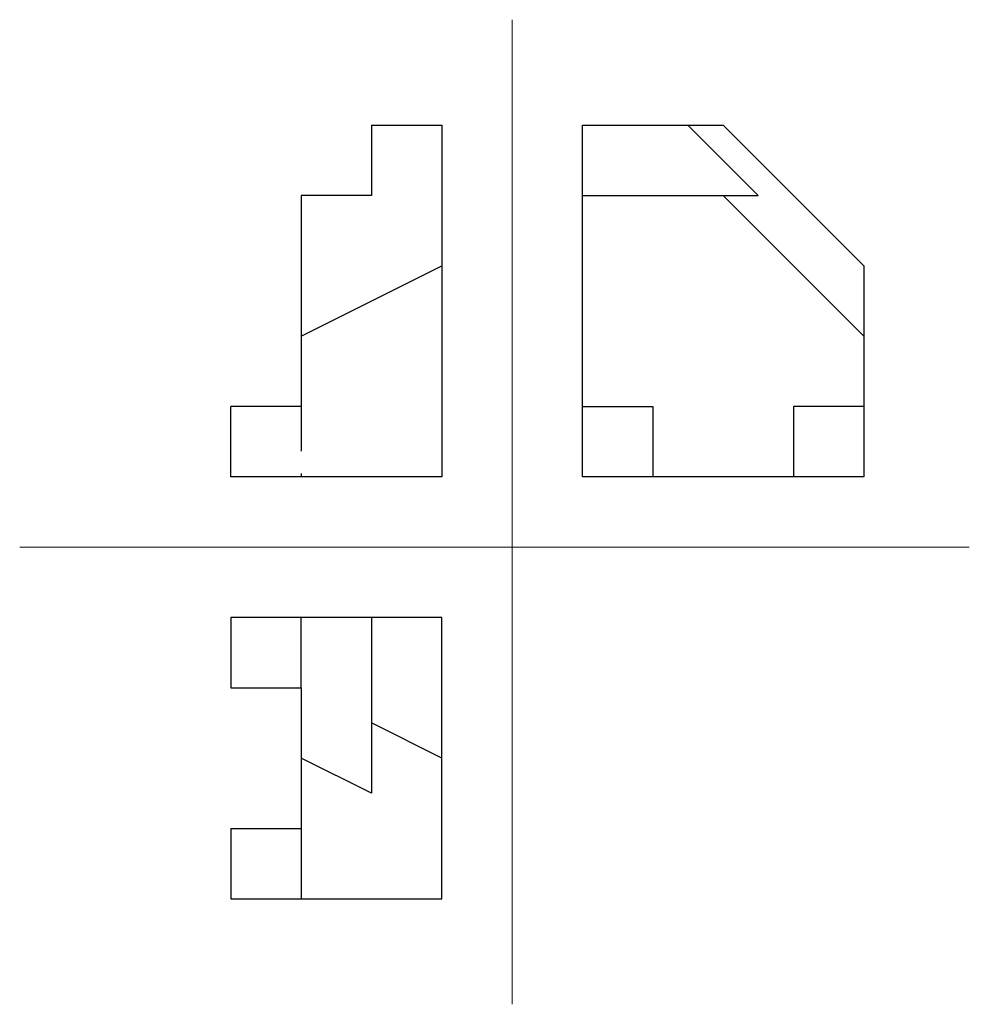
# Model space of a CAD drawing. Header units: millimetres. Extents: x 195 to 330, y 85 to 225.
import ezdxf

# ---------------------------------------------------------------- set-up
doc = ezdxf.new("R2010")
doc.units = ezdxf.units.MM
doc.linetypes.add('DASHED2', pattern=[9.525, 6.35, -3.175])
for name, color, linetype, lineweight in [('nevidljivi', 250, 'DASHED2', 30), ('pomocne', 3, 'Continuous', 15), ('vidljivi', 250, 'Continuous', 30)]:
    doc.layers.add(name, color=color, linetype=linetype, lineweight=lineweight)

msp = doc.modelspace()

# ---------------------------------------------------------------- linework, layer by layer
at = {"layer": 'nevidljivi'}
msp.add_line((235, 170), (235, 160), dxfattribs=at)
at = {"layer": 'pomocne'}
for p, q in [((265, 225), (265, 85)), ((195, 150), (330, 150))]:
    msp.add_line(p, q, dxfattribs=at)
at = {"layer": 'vidljivi'}
for p, q in [((245, 210), (245, 200)), ((300, 200), (290, 210)), ((295, 210), (315, 190)), ((245, 200), (235, 200)), ((235, 200), (235, 170)), ((275, 200), (295, 200)), ((295, 200), (315, 180)), ((295, 200), (300, 200)), ((235, 180), (255, 190)), ((235, 170), (225, 170)), ((275, 170), (285, 170)), ((285, 170), (285, 160)), ((315, 170), (305, 170)), ((305, 170), (305, 160)), ((235, 130), (235, 140)), ((245, 140), (245, 115)), ((225, 130), (235, 130)), ((235, 130), (235, 110)), ((255, 120), (245, 125)), ((245, 115), (235, 120)), ((225, 110), (235, 110)), ((235, 110), (235, 100))]:
    msp.add_line(p, q, dxfattribs=at)
for points in [[(245, 210), (255, 210), (255, 160), (225, 160), (225, 170)], [(315, 190), (315, 160), (275, 160), (275, 210), (295, 210)], [(225, 110), (225, 100), (255, 100), (255, 140), (225, 140), (225, 130)]]:
    msp.add_lwpolyline(points, dxfattribs=at)

doc.saveas('drawing.dxf')
